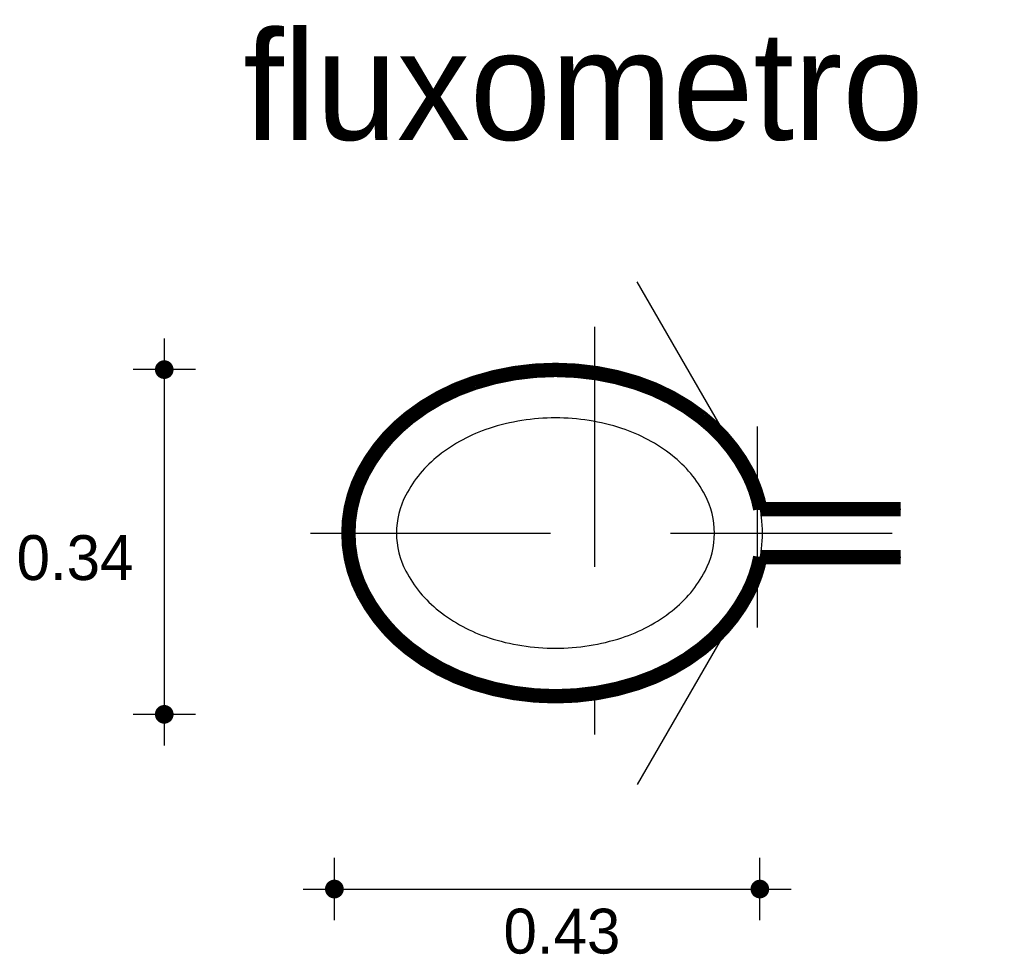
# Model space of a CAD drawing. Extents: x 9.25 to 10.28, y -3.47 to -2.5.
import ezdxf

# ---------------------------------------------------------------- set-up
doc = ezdxf.new("R2010")
doc.units = 0
doc.header["$MEASUREMENT"] = 0
doc.linetypes.add('HIDDEN', pattern=[0.375, 0.25, -0.125])
for name, color, linetype in [('BORDE', 2, 'CONTINUOUS'), ('COTAS', 6, 'CONTINUOUS'), ('DIBUJO', 5, 'CONTINUOUS'), ('TEXTO', 4, 'CONTINUOUS')]:
    doc.layers.add(name, color=color, linetype=linetype)

msp = doc.modelspace()

# ---------------------------------------------------------------- linework, layer by layer
at = {"layer": 'BORDE', "const_width": 0.015}
msp.add_lwpolyline([(10.1688, -3.0051), (10.0226, -3.0051, 0.074581), (10.0094, -2.9672, 0.105239), (9.9618, -2.9099, 0.088227), (9.8939, -2.8736, 0.079083), (9.8093, -2.8601, 0.079083), (9.7247, -2.8736, 0.088227), (9.6569, -2.9099, 0.105239), (9.6092, -2.9672, 0.121521), (9.5937, -3.0301, 0.121521), (9.6092, -3.093, 0.105239), (9.6569, -3.1503, 0.088227), (9.7247, -3.1866, 0.079083), (9.8093, -3.2001, 0.079083), (9.8939, -3.1866, 0.088227), (9.9618, -3.1503, 0.105239), (10.0094, -3.093, 0.074581), (10.0226, -3.0551), (10.1688, -3.0551)], format="xyb", dxfattribs=at)
at = {"layer": 'COTAS', "linetype": 'HIDDEN'}
for p, q in [((9.8498, -2.8153), (9.8498, -3.2398)), ((9.5542, -3.0301), (10.1599, -3.0301))]:
    msp.add_line(p, q, dxfattribs=at)
at = {"layer": 'COTAS'}
for p, q in [((9.402, -2.8274), (9.402, -3.2514)), ((9.4344, -2.8598), (9.3695, -2.8598)), ((9.4344, -3.2189), (9.3695, -3.2189)), ((9.5791, -3.4333), (9.5791, -3.3684)), ((10.0221, -3.4333), (10.0221, -3.3684)), ((9.5466, -3.4009), (10.0546, -3.4009))]:
    msp.add_line(p, q, dxfattribs=at)
at = {"layer": 'COTAS', "const_width": 0.00974}
for points in [[(9.3971, -2.8598, 1), (9.4068, -2.8598, 1)], [(9.3971, -3.2189, 1), (9.4068, -3.2189, 1)], [(9.5742, -3.4009, 1), (9.584, -3.4009, 1)], [(10.0173, -3.4009, 1), (10.027, -3.4009, 1)]]:
    msp.add_lwpolyline(points, format="xyb", close=True, dxfattribs=at)
at = {"layer": 'DIBUJO'}
for p, q in [((10.0311, -3.0051), (9.8944, -2.7683)), ((10.0198, -3.1283), (10.0198, -2.9191)), ((10.0198, -3.0051), (10.1688, -3.0051)), ((10.0311, -3.0551), (9.8944, -3.2919)), ((10.0198, -3.0551), (10.1688, -3.0551))]:
    msp.add_line(p, q, dxfattribs=at)
for points in [[(10.0249, -3.0301, 0.121521), (10.0094, -2.9672, 0.105239), (9.9618, -2.9099, 0.088227), (9.8939, -2.8736, 0.079083), (9.8093, -2.8601, 0.079083), (9.7247, -2.8736, 0.088227), (9.6569, -2.9099, 0.105239), (9.6092, -2.9672, 0.121521), (9.5937, -3.0301, 0.121521), (9.6092, -3.093, 0.105239), (9.6569, -3.1503, 0.088227), (9.7247, -3.1866, 0.079083), (9.8093, -3.2001, 0.079083), (9.8939, -3.1866, 0.088227), (9.9618, -3.1503, 0.105239), (10.0094, -3.093, 0.121521)], [(9.9749, -3.0301, 0.121521), (9.9651, -2.9905, 0.105239), (9.9308, -2.9492, 0.088227), (9.8784, -2.9211, 0.079083), (9.8093, -2.9101, 0.079083), (9.7402, -2.9211, 0.088227), (9.6878, -2.9492, 0.105239), (9.6535, -2.9905, 0.121521), (9.6437, -3.0301, 0.121521), (9.6535, -3.0697, 0.105239), (9.6878, -3.111, 0.088227), (9.7402, -3.1391, 0.079083), (9.8093, -3.1501, 0.079083), (9.8784, -3.1391, 0.088227), (9.9308, -3.111, 0.105239), (9.9651, -3.0697, 0.121521)]]:
    msp.add_lwpolyline(points, format="xyb", close=True, dxfattribs=at)

# ---------------------------------------------------------------- texts
at = {"layer": 'COTAS'}
for s, p in [('0.34', (9.2482, -3.079)), ('0.43', (9.7552, -3.4681))]:
    msp.add_text(s, height=0.04675, dxfattribs=at).set_placement(p)
at = {"layer": 'TEXTO'}
msp.add_text('fluxometro', height=0.11349, dxfattribs=at).set_placement((9.4841, -2.6205))

doc.saveas('drawing.dxf')
